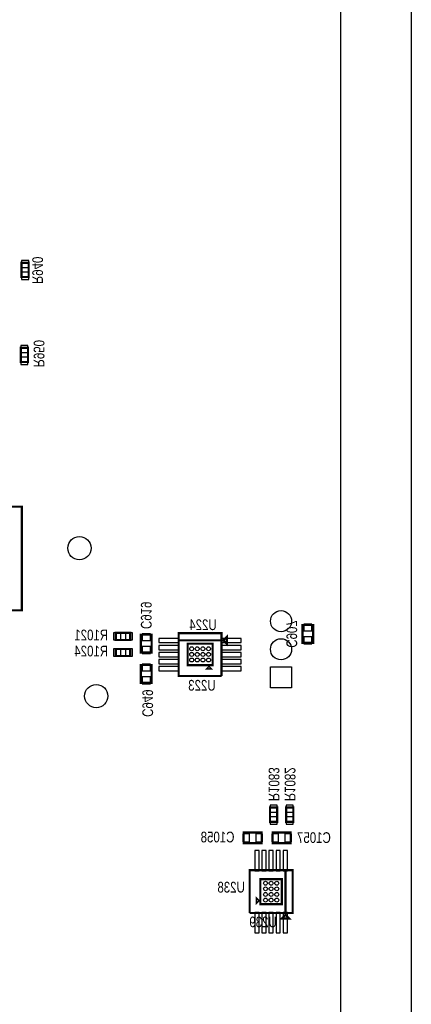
# Model space of a CAD drawing. Extents: x -197 to 9597, y -1478 to 7505.
# Tile 33 of 34: x 8501 to 9597, y 2190 to 4947. Entities that reach past the tile are written whole.
import ezdxf
from ezdxf.enums import TextEntityAlignment as Align

# ---------------------------------------------------------------- set-up
doc = ezdxf.new("R2010")
doc.units = 0
for name, color, linetype in [('BG_OUTLINE', 95, 'CONTINUOUS'), ('PG_ASSEMBLY_BOTTOM', 52, 'CONTINUOUS'), ('PIN_BOTTOM', 1, 'CONTINUOUS'), ('RD_ASSEMBLY_BOTTOM', 52, 'CONTINUOUS')]:
    doc.layers.add(name, color=color, linetype=linetype)

msp = doc.modelspace()

# ---------------------------------------------------------------- linework, layer by layer
at = {"layer": 'BG_OUTLINE'}
msp.add_lwpolyline([(9400, 0), (9400, 7500), (725.901, 7500)], dxfattribs=at)
msp.add_lwpolyline([(9596.846, 0), (9400, 0), (9400, 7500), (9596.846, 7500)], close=True, dxfattribs=at)
at = {"layer": 'PG_ASSEMBLY_BOTTOM', "const_width": 6}
for points in [[(8526.488, 4266.292), (8526.488, 4226.292), (8506.488, 4226.292), (8506.488, 4266.292), (8526.488, 4266.292)], [(8524.488, 4028.292), (8524.488, 3988.292), (8504.488, 3988.292), (8504.488, 4028.292), (8524.488, 4028.292)], [(8507.539, 3293.512), (7667.539, 3293.512), (7667.539, 3583.512), (8507.539, 3583.512), (8507.539, 3293.512)], [(9322.488, 3252.402), (9322.488, 3202.402), (9292.488, 3202.402), (9292.488, 3252.402), (9322.488, 3252.402)], [(8810.421, 3210.292), (8770.421, 3210.292), (8770.421, 3230.292), (8810.421, 3230.292), (8810.421, 3210.292)], [(8840.421, 3175.292), (8840.421, 3225.292), (8870.421, 3225.292), (8870.421, 3175.292), (8840.421, 3175.292)], [(9066.023, 3109.437), (8946.023, 3109.437), (8946.023, 3229.437), (9066.023, 3229.437), (9066.023, 3209.437), (8946.023, 3209.437)], [(8946.023, 3209.437), (9066.023, 3209.437), (9066.023, 3109.437)], [(8971.023, 3139.937), (8971.023, 3199.937), (9041.023, 3199.937), (9041.023, 3139.937), (8971.023, 3139.937)], [(9081.023, 3219.437), (9081.023, 3199.437), (9071.023, 3209.437), (9081.023, 3219.437)], [(8810.421, 3165.292), (8770.421, 3165.292), (8770.421, 3185.292), (8810.421, 3185.292), (8810.421, 3165.292)], [(8840.421, 3090.292), (8840.421, 3140.292), (8870.421, 3140.292), (8870.421, 3090.292), (8840.421, 3090.292)], [(9031.023, 3134.937), (9036.023, 3129.937), (9026.023, 3129.937), (9031.023, 3134.937)], [(9201.807, 2701.359), (9201.807, 2741.359), (9221.807, 2741.359), (9221.807, 2701.359), (9201.807, 2701.359)], [(9246.807, 2701.359), (9246.807, 2741.359), (9266.807, 2741.359), (9266.807, 2701.359), (9246.807, 2701.359)], [(9128.086, 2671.359), (9178.086, 2671.359), (9178.086, 2641.359), (9128.086, 2641.359), (9128.086, 2671.359)], [(9209.307, 2671.359), (9259.307, 2671.359), (9259.307, 2641.359), (9209.307, 2641.359), (9209.307, 2671.359)], [(9244.783, 2565.752), (9244.783, 2445.752), (9144.783, 2445.752)], [(9144.783, 2445.752), (9144.783, 2565.752), (9264.783, 2565.752), (9264.783, 2445.752), (9244.783, 2445.752), (9244.783, 2565.752)], [(9174.783, 2540.752), (9234.783, 2540.752), (9234.783, 2470.752), (9174.783, 2470.752), (9174.783, 2540.752)], [(9169.783, 2480.752), (9164.783, 2475.752), (9164.783, 2485.752), (9169.783, 2480.752)], [(9254.783, 2430.752), (9234.783, 2430.752), (9244.783, 2440.752), (9254.783, 2430.752)]]:
    msp.add_lwpolyline(points, dxfattribs=at)
at = {"layer": 'PIN_BOTTOM'}
for points in [[(8526.488, 4272.827), (8506.488, 4272.827), (8506.488, 4252.827), (8526.488, 4252.827)], [(8526.488, 4239.757), (8506.488, 4239.757), (8506.488, 4219.757), (8526.488, 4219.757)], [(8524.488, 4034.827), (8504.488, 4034.827), (8504.488, 4014.827), (8524.488, 4014.827)], [(8524.488, 4001.757), (8504.488, 4001.757), (8504.488, 3981.757), (8524.488, 3981.757)], [(9318.988, 3255.012), (9295.988, 3255.012), (9295.988, 3236.012), (9318.988, 3236.012)], [(8783.886, 3210.292), (8783.886, 3230.292), (8763.886, 3230.292), (8763.886, 3210.292)], [(8816.956, 3210.292), (8816.956, 3230.292), (8796.956, 3230.292), (8796.956, 3210.292)], [(8843.921, 3208.902), (8866.921, 3208.902), (8866.921, 3227.902), (8843.921, 3227.902)], [(8947.909, 3202.807), (8947.909, 3214.807), (8890.909, 3214.807), (8890.909, 3202.807)], [(9121.137, 3202.807), (9121.137, 3214.807), (9064.137, 3214.807), (9064.137, 3202.807)], [(9318.988, 3218.792), (9295.988, 3218.792), (9295.988, 3199.792), (9318.988, 3199.792)], [(8783.886, 3165.292), (8783.886, 3185.292), (8763.886, 3185.292), (8763.886, 3165.292)], [(8816.956, 3165.292), (8816.956, 3185.292), (8796.956, 3185.292), (8796.956, 3165.292)], [(8843.921, 3172.682), (8866.921, 3172.682), (8866.921, 3191.682), (8843.921, 3191.682)], [(8947.909, 3183.122), (8947.909, 3195.122), (8890.909, 3195.122), (8890.909, 3183.122)], [(8947.909, 3163.437), (8947.909, 3175.437), (8890.909, 3175.437), (8890.909, 3163.437)], [(9121.137, 3183.122), (9121.137, 3195.122), (9064.137, 3195.122), (9064.137, 3183.122)], [(9121.137, 3163.437), (9121.137, 3175.437), (9064.137, 3175.437), (9064.137, 3163.437)], [(8843.921, 3123.902), (8866.921, 3123.902), (8866.921, 3142.902), (8843.921, 3142.902)], [(8947.909, 3143.752), (8947.909, 3155.752), (8890.909, 3155.752), (8890.909, 3143.752)], [(9121.137, 3143.752), (9121.137, 3155.752), (9064.137, 3155.752), (9064.137, 3143.752)], [(8947.909, 3124.067), (8947.909, 3136.067), (8890.909, 3136.067), (8890.909, 3124.067)], [(9121.137, 3124.067), (9121.137, 3136.067), (9064.137, 3136.067), (9064.137, 3124.067)], [(9202.889, 3135.051), (9261.889, 3135.051), (9261.889, 3076.051), (9202.889, 3076.051)], [(8843.921, 3087.682), (8866.921, 3087.682), (8866.921, 3106.682), (8843.921, 3106.682)], [(9201.807, 2727.894), (9221.807, 2727.894), (9221.807, 2747.894), (9201.807, 2747.894)], [(9246.807, 2727.894), (9266.807, 2727.894), (9266.807, 2747.894), (9246.807, 2747.894)], [(9201.807, 2694.824), (9221.807, 2694.824), (9221.807, 2714.824), (9201.807, 2714.824)], [(9246.807, 2694.824), (9266.807, 2694.824), (9266.807, 2714.824), (9246.807, 2714.824)], [(9125.476, 2667.859), (9125.476, 2644.859), (9144.476, 2644.859), (9144.476, 2667.859)], [(9161.696, 2667.859), (9161.696, 2644.859), (9180.696, 2644.859), (9180.696, 2667.859)], [(9206.697, 2667.859), (9206.697, 2644.859), (9225.697, 2644.859), (9225.697, 2667.859)], [(9242.917, 2667.859), (9242.917, 2644.859), (9261.917, 2644.859), (9261.917, 2667.859)], [(9159.413, 2563.866), (9171.413, 2563.866), (9171.413, 2620.866), (9159.413, 2620.866)], [(9179.098, 2563.866), (9191.098, 2563.866), (9191.098, 2620.866), (9179.098, 2620.866)], [(9198.783, 2563.866), (9210.783, 2563.866), (9210.783, 2620.866), (9198.783, 2620.866)], [(9218.468, 2563.866), (9230.468, 2563.866), (9230.468, 2620.866), (9218.468, 2620.866)], [(9238.153, 2563.866), (9250.153, 2563.866), (9250.153, 2620.866), (9238.153, 2620.866)], [(9159.413, 2390.638), (9171.413, 2390.638), (9171.413, 2447.638), (9159.413, 2447.638)], [(9179.098, 2390.638), (9191.098, 2390.638), (9191.098, 2447.638), (9179.098, 2447.638)], [(9198.783, 2390.638), (9210.783, 2390.638), (9210.783, 2447.638), (9198.783, 2447.638)], [(9218.468, 2390.638), (9230.468, 2390.638), (9230.468, 2447.638), (9218.468, 2447.638)], [(9238.153, 2390.638), (9250.153, 2390.638), (9250.153, 2447.638), (9238.153, 2447.638)]]:
    msp.add_lwpolyline(points, close=True, dxfattribs=at)
for centre, radius in [((8668.488, 3467.292), 32.5), ((9232.389, 3263.031), 29.5), ((9232.389, 3184.291), 29.5), ((8982.401, 3185.685), 5.5), ((8982.401, 3169.937), 5.5), ((8998.149, 3185.685), 5.5), ((8998.149, 3169.937), 5.5), ((9013.897, 3185.685), 5.5), ((9013.897, 3169.937), 5.5), ((9029.645, 3185.685), 5.5), ((9029.645, 3169.937), 5.5), ((8982.401, 3154.189), 5.5), ((8998.149, 3154.189), 5.5), ((9013.897, 3154.189), 5.5), ((9029.645, 3154.189), 5.5), ((8715.488, 3053.292), 32.5), ((9189.035, 2529.374), 5.5), ((9189.035, 2513.626), 5.5), ((9204.783, 2529.374), 5.5), ((9204.783, 2513.626), 5.5), ((9220.531, 2529.374), 5.5), ((9220.531, 2513.626), 5.5), ((9189.035, 2497.878), 5.5), ((9189.035, 2482.13), 5.5), ((9204.783, 2497.878), 5.5), ((9204.783, 2482.13), 5.5), ((9220.531, 2497.878), 5.5), ((9220.531, 2482.13), 5.5)]:
    msp.add_circle(centre, radius, dxfattribs=at)

# ---------------------------------------------------------------- texts
at = {"layer": 'RD_ASSEMBLY_BOTTOM', "text_generation_flag": 2, "width": 0.8}
for s, p in [('R940', (8536.48, 4245.016)), ('R950', (8540.488, 4011.709)), ('C919', (8840.421, 3279.292)), ('C907', (9247.48, 3227.016)), ('C949', (8844.421, 3033.292)), ('R1083', (9197.807, 2806.359)), ('R1082', (9242.807, 2806.359))]:
    msp.add_text(s, height=30, rotation=270, dxfattribs=at).set_placement(p, align=Align.CENTER)
for s, p in [('U224', (9052.48, 3238.016)), ('U223', (9049.551, 3068.536)), ('U238', (9131.193, 2503.248)), ('U239', (9220.48, 2406.016))]:
    msp.add_text(s, height=30, dxfattribs=at).set_placement(p)
for s, p in [('R1021', (8701.421, 3209.292)), ('R1024', (8701.421, 3164.292)), ('C1058', (9054.889, 2643.642)), ('C1057', (9324.48, 2642.016))]:
    msp.add_text(s, height=30, dxfattribs=at).set_placement(p, align=Align.CENTER)

doc.saveas('drawing.dxf')
